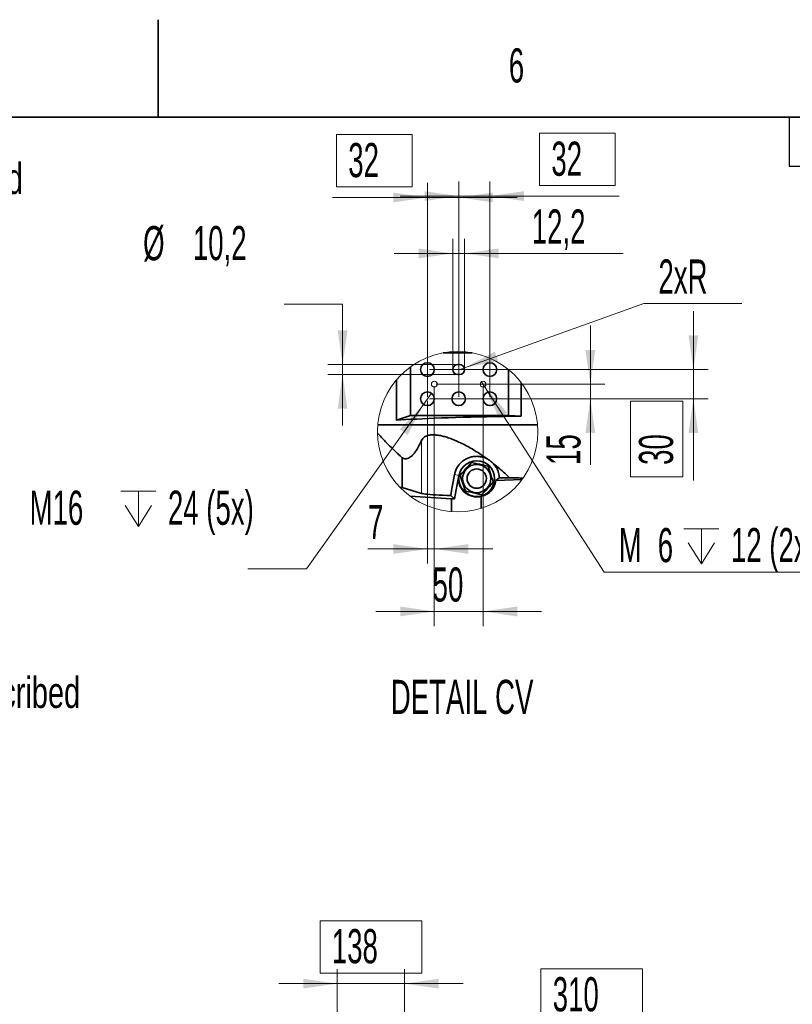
# Model space of a CAD drawing. Header units: millimetres. Extents: x 0 to 11920, y 0 to 8400.
# Tile 116 of 121: x 7181 to 8766, y 6381 to 8400. Entities that reach past the tile are written whole.
import ezdxf

# ---------------------------------------------------------------- set-up
doc = ezdxf.new("R2010")
doc.units = ezdxf.units.MM
doc.header["$LTSCALE"] = 20
doc.styles.add('SLDTEXTSTYLE0', font='TXT', dxfattribs={"width": 0.605})
doc.styles.add('SLDTEXTSTYLE2', font='TXT', dxfattribs={"width": 0.7})
doc.dimstyles.new('SLDDIMSTYLE0', dxfattribs={"dimtxt": 70, "dimasz": 70, "dimexe": 0, "dimexo": 0.0625, "dimgap": -17.5, "dimtad": 1, "dimdec": 1, "dimrnd": 1e-09, "dimzin": 12, "dimdsep": 46, "dimtxsty": 'SLDTEXTSTYLE0', "dimsah": 1, "dimcen": 0.09, "dimadec": 0, "dimazin": 3, "dimtfac": 1, "dimtofl": 0, "dimtmove": 0, "dimatfit": 3, "dimfxl": 1, "dimfrac": 2, "dimtolj": 1, "dimarcsym": 0})
doc.dimstyles.new('SLDDIMSTYLE1', dxfattribs={"dimtxt": 70, "dimasz": 70, "dimexe": 0, "dimexo": 0.0625, "dimgap": -17.5, "dimtad": 1, "dimdec": 1, "dimrnd": 1e-09, "dimzin": 12, "dimdsep": 46, "dimtxsty": 'SLDTEXTSTYLE0', "dimsah": 1, "dimcen": 0.09, "dimadec": 0, "dimazin": 3, "dimtfac": 1, "dimtmove": 0, "dimatfit": 0, "dimfxl": 1, "dimfrac": 2, "dimtolj": 1, "dimarcsym": 0})
doc.dimstyles.new('SLDDIMSTYLE11', dxfattribs={"dimtxt": 70, "dimasz": 70, "dimexe": 0, "dimexo": 0.0625, "dimgap": 17.5, "dimtad": 1, "dimdec": 1, "dimlfac": 0.5, "dimrnd": 1e-09, "dimzin": 12, "dimdsep": 46, "dimtxsty": 'SLDTEXTSTYLE0', "dimsah": 1, "dimcen": 0.09, "dimadec": 0, "dimazin": 3, "dimtfac": 1, "dimtmove": 0, "dimatfit": 0, "dimfxl": 1, "dimfrac": 2, "dimtolj": 1, "dimtzin": 12, "dimarcsym": 0})
doc.dimstyles.new('SLDDIMSTYLE12', dxfattribs={"dimtxt": 70, "dimasz": 70, "dimexe": 0, "dimexo": 0.0625, "dimgap": 17.5, "dimtad": 0, "dimtih": 1, "dimtoh": 1, "dimdec": 1, "dimlfac": 0.5, "dimrnd": 1e-09, "dimzin": 12, "dimdsep": 46, "dimtxsty": 'SLDTEXTSTYLE0', "dimsah": 1, "dimcen": 0, "dimadec": 0, "dimazin": 3, "dimtfac": 1, "dimtofl": 0, "dimtmove": 0, "dimatfit": 3, "dimfxl": 1, "dimfrac": 2, "dimtolj": 1, "dimtzin": 12, "dimarcsym": 0})
doc.dimstyles.new('SLDDIMSTYLE14', dxfattribs={"dimtxt": 70, "dimasz": 70, "dimexe": 0, "dimexo": 0.0625, "dimgap": 17.5, "dimtad": 0, "dimtih": 1, "dimtoh": 1, "dimdec": 1, "dimlfac": 0.5, "dimrnd": 1e-09, "dimzin": 12, "dimdsep": 46, "dimtxsty": 'SLDTEXTSTYLE0', "dimblk1": 'NONE', "dimsah": 1, "dimcen": 0, "dimadec": 0, "dimazin": 3, "dimtfac": 1, "dimtmove": 0, "dimatfit": 3, "dimldrblk": 'NONE', "dimfxl": 1, "dimfrac": 2, "dimtolj": 1, "dimtzin": 12, "dimarcsym": 0})
doc.dimstyles.new('SLDDIMSTYLE18', dxfattribs={"dimtxt": 70, "dimasz": 70, "dimexe": 0, "dimexo": 0.0625, "dimgap": -17.5, "dimtad": 1, "dimdec": 1, "dimlfac": 0.5, "dimrnd": 1e-09, "dimzin": 12, "dimdsep": 46, "dimtxsty": 'SLDTEXTSTYLE0', "dimsah": 1, "dimcen": 0.09, "dimadec": 0, "dimazin": 3, "dimtfac": 1, "dimtmove": 0, "dimatfit": 0, "dimfxl": 1, "dimfrac": 2, "dimtolj": 1, "dimarcsym": 0})
doc.dimstyles.new('SLDDIMSTYLE19', dxfattribs={"dimtxt": 70, "dimasz": 70, "dimexe": 0, "dimexo": 0.0625, "dimgap": 17.5, "dimtad": 0, "dimtih": 1, "dimtoh": 1, "dimdec": 1, "dimlfac": 0.5, "dimrnd": 1e-09, "dimzin": 12, "dimdsep": 46, "dimtxsty": 'SLDTEXTSTYLE0', "dimsah": 1, "dimcen": 0.09, "dimadec": 0, "dimazin": 3, "dimtfac": 1, "dimtmove": 0, "dimatfit": 0, "dimfxl": 1, "dimfrac": 2, "dimtolj": 1, "dimtzin": 12, "dimarcsym": 0})
doc.dimstyles.new('SLDDIMSTYLE21', dxfattribs={"dimtxt": 70, "dimasz": 70, "dimexe": 0, "dimexo": 0.0625, "dimgap": 17.5, "dimtad": 1, "dimdec": 1, "dimlfac": 0.5, "dimrnd": 1e-09, "dimzin": 12, "dimdsep": 46, "dimtxsty": 'SLDTEXTSTYLE0', "dimsah": 1, "dimcen": 0.09, "dimadec": 0, "dimazin": 3, "dimtfac": 1, "dimtdec": 0, "dimtmove": 0, "dimatfit": 0, "dimfxl": 1, "dimfrac": 2, "dimtolj": 1, "dimtzin": 12, "dimarcsym": 0})

# ---------------------------------------------------------------- blocks, each defined once
blk = doc.blocks.new('_D')
at = {"color": 7, "linetype": 'Continuous', "lineweight": 0}
for p, q in [((8250.7, 6346.7), (8250.7, 6454.1)), ((8250.7, 6454.1), (8459.3, 6454.1)), ((8459.3, 6454.1), (8459.3, 6346.7)), ((7872.8, 5643.2), (7872.8, 6355.2)), ((8182.8, 5217.6), (8182.8, 6355.2)), ((8459.3, 6346.7), (8250.7, 6346.7)), ((8182.8, 6325.2), (7872.8, 6325.2)), ((8182.8, 6325.2), (8467.3, 6325.2))]:
    blk.add_line(p, q, dxfattribs=at)
at = {"color": 7, "linetype": 'Continuous', "lineweight": 18}
for points in [[(7872.8, 6325.2), (7942.8, 6315.2), (7942.8, 6335.2)], [(8182.8, 6325.2), (8112.8, 6335.2), (8112.8, 6315.2)]]:
    blk.add_solid(points, dxfattribs=at)
at = {"color": 7, "linetype": 'Continuous', "lineweight": 18, "insert": (8274.8, 6436.9), "char_height": 70, "attachment_point": 1, "style": 'SLDTEXTSTYLE0'}
blk.add_mtext('310', dxfattribs=at)
blk = doc.blocks.new('_D_11')
at = {"color": 7, "linetype": 'Continuous', "lineweight": 0}
for p, q in [((7797.5, 6445.1), (7797.5, 6552.6)), ((7797.5, 6552.6), (8006, 6552.6)), ((8006, 6552.6), (8006, 6445.1)), ((8006, 6445.1), (7797.5, 6445.1)), ((7832.8, 6097.6), (7832.8, 6453.6)), ((7970.8, 5712.2), (7970.8, 6453.6)), ((7832.8, 6423.6), (7712.8, 6423.6)), ((7970.8, 6423.6), (7832.8, 6423.6)), ((7970.8, 6423.6), (8090.8, 6423.6))]:
    blk.add_line(p, q, dxfattribs=at)
at = {"color": 7, "linetype": 'Continuous', "lineweight": 18}
for points in [[(7832.8, 6423.6), (7762.8, 6433.6), (7762.8, 6413.6)], [(7970.8, 6423.6), (8040.8, 6413.6), (8040.8, 6433.6)]]:
    blk.add_solid(points, dxfattribs=at)
at = {"color": 7, "linetype": 'Continuous', "lineweight": 18, "insert": (7821.6, 6535.4), "char_height": 70, "attachment_point": 1, "style": 'SLDTEXTSTYLE0'}
blk.add_mtext('138', dxfattribs=at)
blk = doc.blocks.new('SW_NOTE_0_12')
at = {"color": 0, "linetype": 'Continuous', "lineweight": 0, "attachment_point": 1}
for s, insert, char_height, style in [('R700', (10.8, 28.8), 70, 'SLDTEXTSTYLE0'), ('Smallest circumscribed', (221.2, 22.7), 63.5, 'SLDTEXTSTYLE2'), ('radius axis 1 back side.', (10.8, -84.3), 63.5, 'SLDTEXTSTYLE2')]:
    blk.add_mtext(s, dxfattribs=dict(at, insert=insert, char_height=char_height, style=style))
blk = doc.blocks.new('SW_NOTE_0_13')
at = {"color": 0, "linetype": 'Continuous', "lineweight": 0, "attachment_point": 1}
for s, insert, char_height, style in [('R600', (10.6, 28.6), 70, 'SLDTEXTSTYLE0'), ('Smallest circumscribed', (220.9, 22.4), 63.5, 'SLDTEXTSTYLE2'), ('radius axis 1 front side', (10.6, -84.5), 63.5, 'SLDTEXTSTYLE2')]:
    blk.add_mtext(s, dxfattribs=dict(at, insert=insert, char_height=char_height, style=style))
blk = doc.blocks.new('SW_SYMBOL_HOLE_DEPTH')
at = {"color": 0, "linetype": 'Continuous', "lineweight": 18}
for p, q in [((0, 17500), (16000, 17500)), ((8000, 17500), (8000, 1500)), ((2000, 11100), (8000, 1500)), ((14000, 11100), (8000, 1500))]:
    blk.add_line(p, q, dxfattribs=at)
blk = doc.blocks.new('_D_109')
at = {"color": 7, "linetype": 'Continuous', "lineweight": 0}
for p, q in [((8128.6, 7657.8), (8135.1, 7647.7)), ((8135.1, 7647.7), (8380.2, 7267.4)), ((8380.2, 7267.4), (8939.7, 7267.4))]:
    blk.add_line(p, q, dxfattribs=at)
at = {"color": 7, "linetype": 'Continuous', "lineweight": 18}
blk.add_solid([(8135.1, 7647.7), (8164.6, 7583.4), (8181.4, 7594.3)], dxfattribs=at)
at = {"color": 7, "linetype": 'Continuous', "lineweight": 18, "xscale": 0.0045117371, "yscale": 0.0045117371, "zscale": 0.0045117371}
blk.add_blockref('SW_SYMBOL_HOLE_DEPTH', (8543.7, 7277.5), dxfattribs=at)
at = {"color": 7, "linetype": 'Continuous', "lineweight": 18, "char_height": 70, "attachment_point": 1, "style": 'SLDTEXTSTYLE0'}
for s, insert in [('M', (8410.2, 7357.8)), ('6', (8490.3, 7357.8)), ('12 (2x)', (8640.4, 7357.8))]:
    blk.add_mtext(s, dxfattribs=dict(at, insert=insert))
blk = doc.blocks.new('_None')
blk = doc.blocks.new('_D_110')
at = {"color": 7, "linetype": 'Continuous', "lineweight": 0}
for p, q in [((8031.9, 7648.7), (8031.9, 7284.8)), ((8017.9, 7618.7), (8017.9, 7284.8)), ((8017.9, 7314.8), (7895.8, 7314.8)), ((8031.9, 7314.8), (8017.9, 7314.8)), ((8031.9, 7314.8), (8151.9, 7314.8))]:
    blk.add_line(p, q, dxfattribs=at)
at = {"color": 7, "linetype": 'Continuous', "lineweight": 18}
for points in [[(8017.9, 7314.8), (7947.9, 7324.8), (7947.9, 7304.8)], [(8031.9, 7314.8), (8101.9, 7304.8), (8101.9, 7324.8)]]:
    blk.add_solid(points, dxfattribs=at)
at = {"color": 7, "linetype": 'Continuous', "lineweight": 18, "insert": (7895.8, 7405.1), "char_height": 70, "attachment_point": 1, "style": 'SLDTEXTSTYLE0'}
blk.add_mtext('7', dxfattribs=at)
blk = doc.blocks.new('_D_111')
at = {"color": 7, "linetype": 'Continuous', "lineweight": 0}
for p, q in [((8352, 7652.7), (8352, 7772.7)), ((8035.9, 7652.7), (8382, 7652.7)), ((8352, 7652.7), (8352, 7622.7)), ((8021.9, 7622.7), (8382, 7622.7)), ((8352, 7622.7), (8352, 7487.1))]:
    blk.add_line(p, q, dxfattribs=at)
at = {"color": 7, "linetype": 'Continuous', "lineweight": 18}
for points in [[(8352, 7652.7), (8362, 7722.7), (8342, 7722.7)], [(8352, 7622.7), (8342, 7552.7), (8362, 7552.7)]]:
    blk.add_solid(points, dxfattribs=at)
at = {"color": 7, "linetype": 'Continuous', "lineweight": 18, "insert": (8261.7, 7487.1), "char_height": 70, "attachment_point": 1, "rotation": 90, "style": 'SLDTEXTSTYLE0'}
blk.add_mtext('15', dxfattribs=at)
blk = doc.blocks.new('_D_112')
at = {"color": 7, "linetype": 'Continuous', "lineweight": 0}
for p, q in [((8031.9, 7648.7), (8031.9, 7156.7)), ((8131.9, 7648.7), (8131.9, 7156.7)), ((8031.9, 7186.7), (7911.9, 7186.7)), ((8031.9, 7186.7), (8131.9, 7186.7)), ((8131.9, 7186.7), (8251.9, 7186.7))]:
    blk.add_line(p, q, dxfattribs=at)
at = {"color": 7, "linetype": 'Continuous', "lineweight": 18}
for points in [[(8031.9, 7186.7), (7961.9, 7196.7), (7961.9, 7176.7)], [(8131.9, 7186.7), (8201.9, 7176.7), (8201.9, 7196.7)]]:
    blk.add_solid(points, dxfattribs=at)
at = {"color": 7, "linetype": 'Continuous', "lineweight": 18, "insert": (8028.4, 7276.9), "char_height": 70, "attachment_point": 1, "style": 'SLDTEXTSTYLE0'}
blk.add_mtext('50', dxfattribs=at)
blk = doc.blocks.new('_D_113')
at = {"color": 7, "linetype": 'Continuous', "lineweight": 0}
for p, q in [((7831.2, 8057), (7831.2, 8164.4)), ((7831.2, 8164.4), (7986.3, 8164.4)), ((7986.3, 8164.4), (7986.3, 8057)), ((7986.3, 8057), (7831.2, 8057)), ((8017.9, 7626.7), (8017.9, 8065.5)), ((8081.9, 7626.7), (8081.9, 8065.5)), ((8017.9, 8035.5), (7823.2, 8035.5)), ((8017.9, 8035.5), (8081.9, 8035.5)), ((8081.9, 8035.5), (8201.9, 8035.5))]:
    blk.add_line(p, q, dxfattribs=at)
at = {"color": 7, "linetype": 'Continuous', "lineweight": 18}
for points in [[(8017.9, 8035.5), (7947.9, 8045.5), (7947.9, 8025.5)], [(8081.9, 8035.5), (8151.9, 8025.5), (8151.9, 8045.5)]]:
    blk.add_solid(points, dxfattribs=at)
at = {"color": 7, "linetype": 'Continuous', "lineweight": 18, "insert": (7855.3, 8147.2), "char_height": 70, "attachment_point": 1, "style": 'SLDTEXTSTYLE0'}
blk.add_mtext('32', dxfattribs=at)
blk = doc.blocks.new('_D_114')
at = {"color": 7, "linetype": 'Continuous', "lineweight": 0}
for p, q in [((8247.9, 8059.8), (8247.9, 8167.2)), ((8247.9, 8167.2), (8403, 8167.2)), ((8403, 8167.2), (8403, 8059.8)), ((8081.9, 7626.7), (8081.9, 8068.3)), ((8145.9, 7626.7), (8145.9, 8068.3)), ((8403, 8059.8), (8247.9, 8059.8)), ((8081.9, 8038.3), (7961.9, 8038.3)), ((8145.9, 8038.3), (8081.9, 8038.3)), ((8145.9, 8038.3), (8411, 8038.3))]:
    blk.add_line(p, q, dxfattribs=at)
at = {"color": 7, "linetype": 'Continuous', "lineweight": 18}
for points in [[(8081.9, 8038.3), (8011.9, 8048.3), (8011.9, 8028.3)], [(8145.9, 8038.3), (8215.9, 8028.3), (8215.9, 8048.3)]]:
    blk.add_solid(points, dxfattribs=at)
at = {"color": 7, "linetype": 'Continuous', "lineweight": 18, "insert": (8272, 8150), "char_height": 70, "attachment_point": 1, "style": 'SLDTEXTSTYLE0'}
blk.add_mtext('32', dxfattribs=at)
blk = doc.blocks.new('_D_115')
at = {"color": 7, "linetype": 'Continuous', "lineweight": 0}
for p, q in [((8069.7, 7686.7), (8069.7, 7950.8)), ((8094.1, 7686.7), (8094.1, 7950.8)), ((8069.7, 7920.8), (7949.7, 7920.8)), ((8069.7, 7920.8), (8094.1, 7920.8)), ((8094.1, 7920.8), (8419, 7920.8))]:
    blk.add_line(p, q, dxfattribs=at)
at = {"color": 7, "linetype": 'Continuous', "lineweight": 18}
for points in [[(8069.7, 7920.8), (7999.7, 7930.8), (7999.7, 7910.8)], [(8094.1, 7920.8), (8164.1, 7910.8), (8164.1, 7930.8)]]:
    blk.add_solid(points, dxfattribs=at)
at = {"color": 7, "linetype": 'Continuous', "lineweight": 18, "insert": (8231.8, 8011), "char_height": 70, "attachment_point": 1, "style": 'SLDTEXTSTYLE0'}
blk.add_mtext('12,2', dxfattribs=at)
blk = doc.blocks.new('_D_116')
at = {"color": 7, "linetype": 'Continuous', "lineweight": 0}
for p, q in [((8563.4, 7682.7), (8563.4, 7802.7)), ((8021.9, 7682.7), (8593.4, 7682.7)), ((8563.4, 7682.7), (8563.4, 7622.7)), ((8021.9, 7622.7), (8593.4, 7622.7)), ((8434.5, 7463), (8434.5, 7618.1)), ((8434.5, 7618.1), (8541.9, 7618.1)), ((8541.9, 7618.1), (8541.9, 7463)), ((8563.4, 7622.7), (8563.4, 7455)), ((8541.9, 7463), (8434.5, 7463))]:
    blk.add_line(p, q, dxfattribs=at)
at = {"color": 7, "linetype": 'Continuous', "lineweight": 18}
for points in [[(8563.4, 7682.7), (8573.4, 7752.7), (8553.4, 7752.7)], [(8563.4, 7622.7), (8553.4, 7552.7), (8573.4, 7552.7)]]:
    blk.add_solid(points, dxfattribs=at)
at = {"color": 7, "linetype": 'Continuous', "lineweight": 18, "insert": (8451.7, 7487.1), "char_height": 70, "attachment_point": 1, "rotation": 90, "style": 'SLDTEXTSTYLE0'}
blk.add_mtext('30', dxfattribs=at)
blk = doc.blocks.new('_D_117')
at = {"color": 7, "linetype": 'Continuous', "lineweight": 0}
for p, q in [((8093.5, 7686.2), (8461.7, 7818.2)), ((8461.7, 7818.2), (8662.7, 7818.2)), ((8083.9, 7682.7), (8093.5, 7686.2))]:
    blk.add_line(p, q, dxfattribs=at)
at = {"color": 7, "linetype": 'Continuous', "lineweight": 18}
blk.add_solid([(8093.5, 7686.2), (8162.7, 7700.4), (8156, 7719.2)], dxfattribs=at)
at = {"color": 7, "linetype": 'Continuous', "lineweight": 18, "insert": (8491.7, 7908.4), "char_height": 70, "attachment_point": 1, "style": 'SLDTEXTSTYLE0'}
blk.add_mtext('2xR', dxfattribs=at)
blk = doc.blocks.new('_D_118')
at = {"color": 7, "linetype": 'Continuous', "lineweight": 0}
for p, q in [((7723.7, 7816.6), (7843.7, 7816.6)), ((7843.7, 7816.6), (7843.7, 7692.9)), ((8075.9, 7692.9), (7813.7, 7692.9)), ((7843.7, 7692.9), (7843.7, 7672.5)), ((8075.9, 7672.5), (7813.7, 7672.5)), ((7843.7, 7672.5), (7843.7, 7567.9))]:
    blk.add_line(p, q, dxfattribs=at)
at = {"color": 7, "linetype": 'Continuous', "lineweight": 18}
for points in [[(7843.7, 7692.9), (7853.7, 7762.9), (7833.7, 7762.9)], [(7843.7, 7672.5), (7833.7, 7602.5), (7853.7, 7602.5)]]:
    blk.add_solid(points, dxfattribs=at)
at = {"color": 7, "linetype": 'Continuous', "lineweight": 18, "char_height": 70, "attachment_point": 1, "style": 'SLDTEXTSTYLE0'}
for s, insert in [('%%c', (7434.4, 7976.8)), ('10,2', (7536.5, 7977))]:
    blk.add_mtext(s, dxfattribs=dict(at, insert=insert))
blk = doc.blocks.new('_D_119')
at = {"color": 7, "linetype": 'Continuous', "lineweight": 0}
for p, q in [((8026, 7634.2), (8009.7, 7611.3)), ((8009.7, 7611.3), (7769.3, 7273.9)), ((7769.3, 7273.9), (7649.3, 7273.9))]:
    blk.add_line(p, q, dxfattribs=at)
at = {"color": 7, "linetype": 'Continuous', "lineweight": 18}
blk.add_solid([(8009.7, 7611.3), (7961, 7560.1), (7977.3, 7548.5)], dxfattribs=at)
at = {"color": 7, "linetype": 'Continuous', "lineweight": 18, "xscale": 0.0045117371, "yscale": 0.0045117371, "zscale": 0.0045117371}
blk.add_blockref('SW_SYMBOL_HOLE_DEPTH', (7388.6, 7354.1), dxfattribs=at)
at = {"color": 7, "linetype": 'Continuous', "lineweight": 18, "char_height": 70, "attachment_point": 1, "style": 'SLDTEXTSTYLE0'}
for s, insert in [('M16', (7201.5, 7434.4)), ('24 (5x)', (7485.3, 7434.4))]:
    blk.add_mtext(s, dxfattribs=dict(at, insert=insert))

msp = doc.modelspace()

# ---------------------------------------------------------------- linework, layer by layer
at = {"color": 7, "linetype": 'Continuous', "lineweight": 35}
for p, q in [((7465, 8200), (7465, 8400)), ((11720, 8200), (400, 8200)), ((8049.937581, 7717.011179), (8109.778737, 7717.011179)), ((8083.858107, 7692.94938), (8079.858159, 7692.94938)), ((7982.807134, 7688.077178), (7982.807134, 7588.400211)), ((8079.858159, 7672.549333), (8083.858107, 7672.549333)), ((8184.249137, 7588.400211), (8184.249137, 7682.389583)), ((7954.0076, 7578.83152), (7954.0076, 7661.191668)), ((8210.030173, 7655.834522), (8210.030173, 7587.327208)), ((7954.0076, 7578.83152), (7982.807134, 7588.400211)), ((8184.249137, 7588.400211), (7982.807134, 7588.400211)), ((8184.249137, 7588.400211), (8210.030173, 7587.327208)), ((8243.747567, 7569.475378), (7915.968631, 7569.475378)), ((7965.773438, 7440.653052), (7965.773438, 7501.532759)), ((8081.913446, 7465.663757), (8073.471163, 7417.785491)), ((8157.830928, 7455.040183), (8165.144299, 7460.37146)), ((8212.055658, 7457.341399), (8157.830928, 7455.040183)), ((7961.833333, 7440.653052), (7965.773438, 7440.653052)), ((8005.518292, 7428.840126), (7965.773438, 7440.653052)), ((8067.161177, 7417.785491), (7981.583808, 7423.323955)), ((8073.471163, 7417.785491), (8065.504526, 7424.545254)), ((8067.161177, 7391.234245), (8067.161177, 7417.785491)), ((8073.471163, 7417.785491), (8067.161177, 7417.785491)), ((8128.265475, 7398.026909), (8128.265475, 7422.833409))]:
    msp.add_line(p, q, dxfattribs=at)
at = {"color": 7, "linetype": 'Continuous', "lineweight": 25}
for p, q in [((8760, 8200), (8760, 8100)), ((8760, 8100), (11720, 8100))]:
    msp.add_line(p, q, dxfattribs=at)
at = {"color": 8, "linetype": 'Continuous', "lineweight": 18}
for p, q in [((8005.518292, 7428.840126), (8005.518292, 7537.063684)), ((8081.913446, 7465.663757), (8073.285912, 7467.184987))]:
    msp.add_line(p, q, dxfattribs=at)
at = {"color": 7, "linetype": 'Continuous', "lineweight": 35, "flags": 128}
for points in [[(7954.0076, 7578.83152), (7963.359688, 7579.449381), (7973.380421, 7580.054249), (7984.055255, 7580.645408), (7995.368575, 7581.221785), (8007.303928, 7581.782665), (8019.84403, 7582.327332), (8032.970284, 7582.854833), (8046.663855, 7583.364334), (8060.904478, 7583.855357), (8075.671648, 7584.326949), (8090.943788, 7584.778513), (8106.698488, 7585.209455), (8122.912858, 7585.618939), (8139.563178, 7586.006608), (8156.625246, 7586.371865), (8174.074148, 7586.713995), (8191.884492, 7587.032642), (8210.030173, 7587.327208)], [(8084.978555, 7466.372337), (8089.119528, 7470.965828), (8092.923378, 7475.185122), (8096.835707, 7479.524936), (8100.484823, 7483.572807), (8104.032491, 7487.508025), (8108.173584, 7492.101516)], [(8108.173584, 7492.101516), (8114.222144, 7490.81191), (8119.778131, 7489.627447), (8125.492667, 7488.409128), (8130.822752, 7487.272825), (8136.004661, 7486.168112), (8142.053221, 7484.878506)], [(8142.053221, 7484.878506), (8144.915794, 7476.050105), (8146.312331, 7471.742835), (8147.73116, 7467.367377), (8149.370883, 7462.31028), (8150.962447, 7457.401599), (8152.737711, 7451.926436)], [(8073.285912, 7467.184987), (8070.66152, 7452.772226), (8068.067168, 7438.556041), (8065.504526, 7424.545254)], [(8095.663045, 7433.420267), (8093.887781, 7438.89543), (8092.296217, 7443.804111), (8090.656494, 7448.861088), (8089.237665, 7453.236665), (8087.841128, 7457.543816), (8084.978555, 7466.372337)], [(8152.737711, 7451.926436), (8148.596738, 7447.332944), (8144.792889, 7443.113651), (8140.880559, 7438.773837), (8137.231444, 7434.725966), (8133.683775, 7430.790748), (8129.542683, 7426.197257)], [(8165.144299, 7460.37146), (8172.328089, 7460.553255), (8179.254268, 7460.760679), (8185.889457, 7460.992779)], [(8129.542683, 7426.197257), (8123.494123, 7427.486863), (8117.938136, 7428.671326), (8112.2236, 7429.889645), (8106.893514, 7431.025948), (8101.711725, 7432.130661), (8095.663045, 7433.420267)], [(8065.504526, 7424.545254), (8057.223414, 7424.795594), (8049.36776, 7425.0811), (8041.991566, 7425.399746), (8035.145973, 7425.749506), (8028.878306, 7426.127758), (8023.231839, 7426.532115), (8018.245553, 7426.959481), (8013.953899, 7427.407231), (8010.386561, 7427.872028), (8007.568215, 7428.350772), (8005.518292, 7428.840126)]]:
    msp.add_lwpolyline(points, dxfattribs=at)
at = {"color": 7, "linetype": 'Continuous', "lineweight": 18}
for centre, radius in [((8079.858186, 7555.276089), 164.505765), ((8031.85814, 7652.749378), 6), ((8131.85814, 7652.749378), 6)]:
    msp.add_circle(centre, radius, dxfattribs=at)
at = {"color": 7, "linetype": 'Continuous', "lineweight": 35}
for centre, radius in [((8017.858122, 7682.749357), 13.999997), ((8145.858143, 7682.749357), 13.999997), ((8017.858122, 7622.749414), 13.999997), ((8081.858133, 7622.749414), 13.999997), ((8145.858143, 7622.749414), 13.999997), ((8118.858159, 7459.149329), 36.699261), ((8118.858133, 7459.149386), 28.999977), ((8118.858218, 7459.149392), 19.750022)]:
    msp.add_circle(centre, radius, dxfattribs=at)
for centre, radius, start, end in [((8079.858169, 7682.749357), 10.200024, 90.000057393, 269.999942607), ((8083.858097, 7682.749357), 10.200024, 270.000057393, 89.999942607), ((8118.858154, 7459.149393), 37.514642, 169.999977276, 284.522724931), ((8120.998063, 7459.178573), 37.064622, 281.307474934, 353.589365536)]:
    msp.add_arc(centre, radius, start, end, dxfattribs=at)
for points, knots in [([(7965.773438, 7501.532759), (7954.343642, 7512.481996), (7937.090427, 7529.00981), (7920.855874, 7546.532985), (7915.37628, 7552.447524)], [0, 0, 0, 0, 0.6624733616, 1, 1, 1, 1]), ([(8005.518292, 7537.063684), (8003.609015, 7532.91839), (8000.064695, 7525.223205), (7994.528137, 7515.973246), (7989.546908, 7509.462546), (7985.309017, 7505.162565), (7981.161276, 7502.167728), (7977.144377, 7500.408741), (7973.300282, 7499.743699), (7969.410406, 7500.058767), (7967.00618, 7501.033153), (7965.773438, 7501.532759)], [0, 0, 0, 0, 0.231856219, 0.4304101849, 0.5463567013, 0.64777911, 0.7362212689, 0.8047082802, 0.8687773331, 0.9327169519, 1, 1, 1, 1]), ([(8140.307282, 7499.573078), (8136.227258, 7502.46525), (8128.043998, 7508.266048), (8115.728471, 7516.145112), (8103.529165, 7523.337915), (8091.573218, 7529.743019), (8080.281525, 7535.157322), (8069.789769, 7539.569884), (8060.241714, 7543.038314), (8051.037493, 7545.792312), (8042.308656, 7547.718637), (8034.205499, 7548.783402), (8026.231792, 7548.966746), (8018.662025, 7547.890038), (8012.292447, 7545.191494), (8007.883506, 7541.442256), (8006.297744, 7538.506635), (8005.518292, 7537.063684)], [0, 0, 0, 0, 0.0992985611, 0.1991620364, 0.290211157, 0.3804624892, 0.4684167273, 0.5387774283, 0.6063957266, 0.6700472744, 0.7294185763, 0.7837178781, 0.8320711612, 0.8874873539, 0.9342183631, 0.9676662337, 1, 1, 1, 1]), ([(8140.307282, 7499.573078), (8138.379455, 7500.471546), (8134.073734, 7502.478239), (8126.873176, 7504.279768), (8119.150811, 7504.985268), (8111.569127, 7504.387476), (8104.35888, 7502.678174), (8097.561452, 7499.855681), (8091.207367, 7495.981822), (8085.485854, 7491.048783), (8080.494854, 7485.076481), (8076.569334, 7478.221171), (8074.29966, 7472.095086), (8073.522994, 7468.333294), (8073.285912, 7467.184987)], [0, 0, 0, 0, 0.07383218, 0.1649010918, 0.2563441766, 0.3423894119, 0.4281346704, 0.5129304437, 0.5972208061, 0.6858195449, 0.7743899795, 0.8665077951, 0.9592507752, 1, 1, 1, 1]), ([(8152.868365, 7490.093913), (8151.861403, 7491.081986), (8149.784135, 7493.120291), (8145.665398, 7496.421761), (8142.339345, 7498.377942), (8140.307282, 7499.573078)], [0, 0, 0, 0, 0.2679469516, 0.5527497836, 1, 1, 1, 1]), ([(8185.889457, 7460.992779), (8182.711636, 7464.081088), (8176.238891, 7470.371508), (8165.254047, 7480.118409), (8157.272008, 7486.547192), (8152.868365, 7490.093913)], [0, 0, 0, 0, 0.3018578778, 0.6148392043, 1, 1, 1, 1]), ([(8165.144299, 7460.37146), (8165.035986, 7462.131727), (8164.817895, 7465.676081), (8163.596192, 7471.393044), (8161.459877, 7477.422627), (8157.994303, 7484.016108), (8154.681609, 7487.943956), (8152.868365, 7490.093913)], [0, 0, 0, 0, 0.1609106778, 0.3239990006, 0.5320010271, 0.7438350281, 1, 1, 1, 1]), ([(8214.067911, 7460.118379), (8210.148072, 7460.230301), (8200.754538, 7460.498512), (8191.362361, 7460.810804), (8185.889457, 7460.992779)], [0, 0, 0, 0, 0.4172912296, 1, 1, 1, 1])]:
    msp.add_open_spline(points, degree=3, knots=knots, dxfattribs=at)

# ---------------------------------------------------------------- block references
at = {"color": 7, "linetype": 'Continuous', "lineweight": 0}
for name, p in [('SW_NOTE_0_12', (6355.555556, 8083.329168)), ('SW_NOTE_0_13', (6473.333333, 7029.995835))]:
    msp.add_blockref(name, p, dxfattribs=at)

# ---------------------------------------------------------------- texts
at = {"color": 7, "linetype": 'Continuous', "lineweight": 0, "char_height": 70, "style": 'SLDTEXTSTYLE0'}
for s, insert, attachment_point in [('6', (8184.701508, 8341.295526), 1), ('DETAIL CV', (8088.854045, 7046.554543), 2)]:
    msp.add_mtext(s, dxfattribs=dict(at, insert=insert, attachment_point=attachment_point))

# ---------------------------------------------------------------- dimensions: what is measured, and where the dimension line sits
at = {"color": 7, "linetype": 'Continuous', "lineweight": 18}
for base, p1, p2, dimstyle, picture, middle in [((8081.85814, 8035.481392), (8017.85814, 7622.749378), (8081.85814, 7622.749378), 'SLDDIMSTYLE18', '_D_113', (7908.725206, 8035.481392)), ((8081.85814, 8038.268909), (8145.85814, 7622.749378), (8081.85814, 7622.749378), 'SLDDIMSTYLE18', '_D_114', (8325.422595, 8038.268909)), ((8094.05814, 7920.767263), (8069.65814, 7682.749378), (8094.05814, 7682.749378), 'SLDDIMSTYLE21', '_D_115', (8325.422595, 7920.767263)), ((8017.85814, 7314.849989), (8031.85814, 7652.749378), (8017.85814, 7622.749378), 'SLDDIMSTYLE11', '_D_110', (7922.525738, 7314.849989)), ((8131.85814, 7186.651149), (8031.85814, 7652.749378), (8131.85814, 7652.749378), 'SLDDIMSTYLE11', '_D_112', (8081.85814, 7186.651149)), ((7832.777308, 6423.635074), (7970.777308, 5708.235074), (7832.777308, 6093.635074), 'SLDDIMSTYLE1', '_D_11', (7901.777308, 6423.635074)), ((7872.777308, 6325.170712), (8182.777308, 5213.635074), (7872.777308, 5639.235074), 'SLDDIMSTYLE0', '_D', (8355.019175, 6325.170712))]:
    dim = msp.add_linear_dim(base=base, p1=p1, p2=p2, dimstyle=dimstyle, dxfattribs=at)
    dim.commit()
    dim.dimension.update_dxf_attribs({"geometry": picture, "text_midpoint": middle, "dimtype": 160})
dim = msp.add_linear_dim(base=(7723.660766, 7672.549378), p1=(8079.85814, 7692.949378), p2=(8079.85814, 7672.549378), angle=90, text='%%c<>', dimstyle='SLDDIMSTYLE19', dxfattribs=at)
dim.commit()
dim.dimension.update_dxf_attribs({"geometry": '_D_118', "text_midpoint": (7723.660766, 7942.009247), "dimtype": 160})
dim = msp.add_radius_dim(center=(8083.85814, 7682.749378), mpoint=(8093.459732, 7686.191676), text='2xR', dimstyle='SLDDIMSTYLE12', dxfattribs=at)
dim.commit()
dim.dimension.update_dxf_attribs({"geometry": '_D_117', "text_midpoint": (8577.167986, 7871.912026), "dimtype": 164})
for base, p1, dimstyle, picture, middle in [((8563.417597, 7622.749378), (8017.85814, 7682.749378), 'SLDDIMSTYLE18', '_D_116', (8563.417597, 7540.550011)), ((8351.962026, 7622.749378), (8031.85814, 7652.749378), 'SLDDIMSTYLE11', '_D_111', (8351.962026, 7540.550011))]:
    dim = msp.add_linear_dim(base=base, p1=p1, p2=(8017.85814, 7622.749378), angle=90, dimstyle=dimstyle, dxfattribs=at)
    dim.commit()
    dim.dimension.update_dxf_attribs({"geometry": picture, "text_midpoint": middle, "dimtype": 160})
for p1, p2, text, picture, middle in [((8128.608347, 7657.793072), (8135.107932, 7647.705683), 'M<>{\\fGDT;x}12 (2x)', '_D_109', (8674.911596, 7322.81403)), ((8025.982929, 7634.150597), (8009.733351, 7611.348158), 'M16{\\fGDT;x}24 (5x)', '_D_119', (7493.03601, 7397.763581))]:
    dim = msp.add_diameter_dim_2p(p1=p1, p2=p2, text=text, dimstyle='SLDDIMSTYLE14', override={"dimpost": '<>'}, dxfattribs=at)
    dim.commit()
    dim.dimension.update_dxf_attribs({"geometry": picture, "text_midpoint": middle, "dimtype": 163})

doc.saveas('drawing.dxf')
